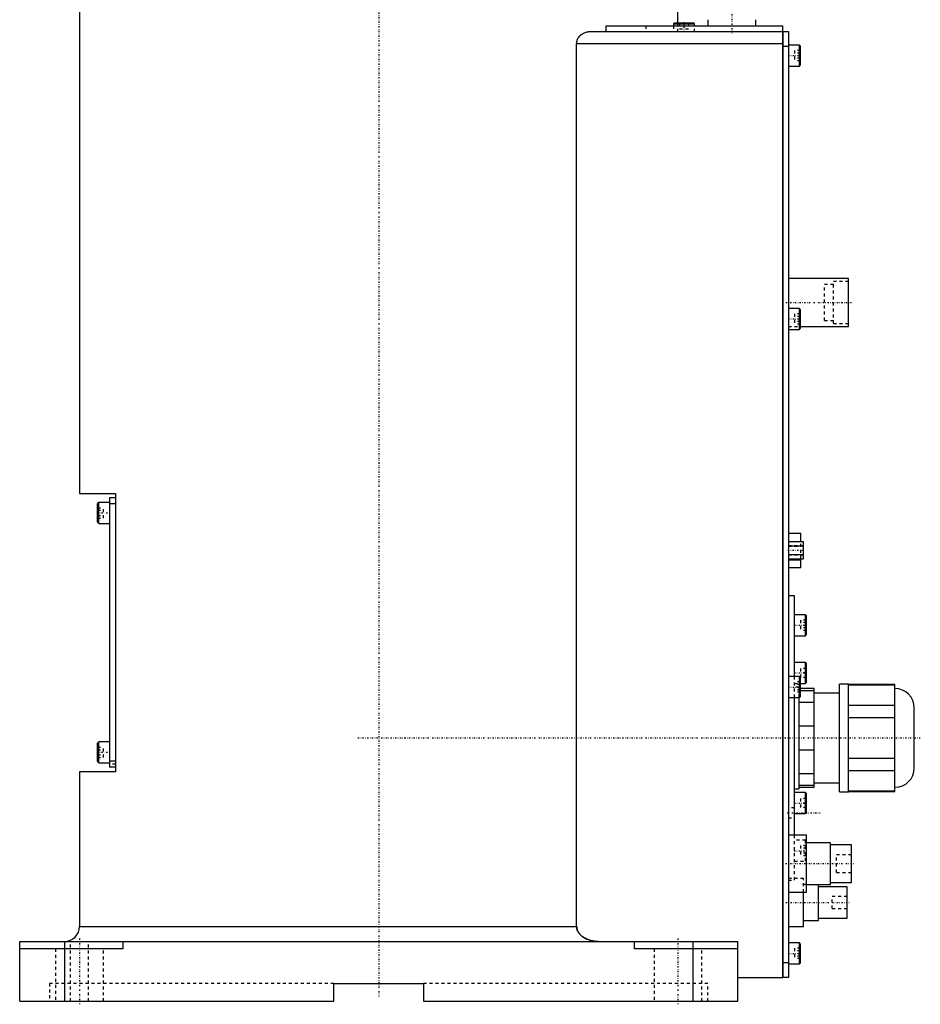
# Model space of a CAD drawing. Extents: x -706 to 181, y -1 to 1168.
# Tile 2 of 5: x -120 to 181, y -1 to 328. Entities that reach past the tile are written whole.
import ezdxf

# ---------------------------------------------------------------- set-up
doc = ezdxf.new("R2010")
doc.units = 0
doc.linetypes.add('CENTER', pattern=[1.5, 0.45, -0.5, 0.05, -0.5])
doc.linetypes.add('DASHED', pattern=[2, 1, -1])
for name, color, linetype in [('AM_0', 7, 'CONTINUOUS'), ('AM_3', 7, 'DASHED'), ('AM_7', 7, 'CENTER')]:
    doc.layers.add(name, color=color, linetype=linetype)

msp = doc.modelspace()

# ---------------------------------------------------------------- linework, layer by layer
at = {"layer": 'AM_0', "color": 7, "linetype": 'CONTINUOUS'}
for p, q in [((-100, 363), (-100, 169.7)), ((100, 327), (100, 363)), ((75.99, 326), (135, 326)), ((75.99, 324), (75.99, 326)), ((98.9, 327), (98.5, 326.6)), ((98.5, 326.6), (98.5, 326)), ((98.5, 326.6), (105.5, 326.6)), ((98.9, 327), (105.1, 327)), ((105.5, 326.6), (105.1, 327)), ((105.5, 326), (105.5, 326.6)), ((110, 328), (110, 326)), ((126, 326), (126, 328)), ((135, 8), (135, 326)), ((70.42, 324), (135, 324)), ((135, 323.95), (135.05, 323.95)), ((135.05, 324), (137, 324)), ((135.05, 324), (135.05, 8)), ((137, 324), (137, 8)), ((66.14, 25), (66.14, 320)), ((66.14, 320), (135, 320)), ((140.6, 319.5), (137, 319.5)), ((141, 319.1), (140.6, 319.5)), ((140.6, 312.5), (140.6, 319.5)), ((135, 318.95), (135.05, 318.95)), ((137, 319), (135.05, 319)), ((141, 312.9), (141, 319.1)), ((140.6, 312.5), (141, 312.9)), ((137, 312.5), (140.6, 312.5)), ((157, 241.5), (137, 241.5)), ((157, 225.5), (157, 241.5)), ((140.6, 231.5), (137, 231.5)), ((141, 231.1), (140.6, 231.5)), ((140.6, 224.5), (140.6, 231.5)), ((141, 224.9), (141, 231.1)), ((137, 224.5), (140.6, 224.5)), ((140.6, 224.5), (141, 224.9)), ((141, 225.5), (157, 225.5)), ((-100, 169.7), (-88, 169.7)), ((-88, 168.2), (-90, 168.2)), ((-90, 168.2), (-90, 78.2)), ((-88, 169.7), (-88, 76.7)), ((-93.6, 166.7), (-94, 166.3)), ((-94, 160.1), (-94, 166.3)), ((-90, 166.7), (-93.6, 166.7)), ((-93.6, 159.7), (-93.6, 166.7)), ((-88, 166.2), (-90, 166.2)), ((-94, 160.1), (-93.6, 159.7)), ((-93.6, 159.7), (-90, 159.7)), ((137, 156.4), (141.1, 156.4)), ((141.1, 153.59), (141.1, 156.4)), ((137, 153.59), (142, 153.59)), ((137, 152.14), (142, 152.14)), ((142, 147.81), (142, 153.59)), ((137, 149.26), (142, 149.26)), ((137, 147.81), (142, 147.81)), ((137, 147.53), (141.1, 147.53)), ((137, 145), (141.1, 145)), ((141.1, 145), (141.1, 147.81)), ((139, 135.5), (137, 135.5)), ((139, 108.5), (139, 135.5)), ((142.6, 129.17), (139, 129.17)), ((143, 128.77), (142.6, 129.17)), ((142.6, 122.17), (142.6, 129.17)), ((143, 122.57), (143, 128.77)), ((139, 122.17), (142.6, 122.17)), ((142.6, 122.17), (143, 122.57)), ((142.6, 113.25), (139, 113.25)), ((143, 112.85), (142.6, 113.25)), ((142.6, 106.25), (142.6, 113.25)), ((143, 106.65), (143, 112.85)), ((140.6, 108.5), (137, 108.5)), ((141, 108.1), (140.6, 108.5)), ((140.6, 101.5), (140.6, 108.5)), ((141, 101.9), (141, 108.1)), ((141, 106.25), (142.6, 106.25)), ((142.6, 106.25), (143, 106.65)), ((157, 106), (154, 106)), ((154, 70), (154, 106)), ((157, 70), (157, 106)), ((172.5, 105.88), (157, 105.88)), ((157, 105.73), (172.5, 105.73)), ((172.5, 70.12), (172.5, 105.88)), ((145.5, 104.5), (141, 104.5)), ((141, 103.87), (145.5, 103.87)), ((145.5, 71.5), (145.5, 104.5)), ((154, 103), (145.5, 103)), ((137, 101.5), (140.6, 101.5)), ((139, 55.5), (139, 101.5)), ((140.5, 71), (140.5, 101.52)), ((145.5, 99.84), (140.5, 99.84)), ((140.6, 101.5), (141, 101.9)), ((172.5, 98.85), (157, 98.85)), ((179, 78), (179, 98)), ((157, 94.88), (172.5, 94.88)), ((140.5, 92.03), (145.5, 92.03)), ((-93.6, 86.7), (-94, 86.3)), ((-94, 80.1), (-94, 86.3)), ((-90, 86.7), (-93.6, 86.7)), ((-93.6, 79.7), (-93.6, 86.7)), ((145.5, 83.97), (140.5, 83.97)), ((-94, 80.1), (-93.6, 79.7)), ((-93.6, 79.7), (-90, 79.7)), ((-88, 80.2), (-90, 80.2)), ((172.5, 81.12), (157, 81.12)), ((-100, 76.7), (-100, 25)), ((-88, 76.7), (-100, 76.7)), ((-88, 78.2), (-90, 78.2)), ((140.5, 76.16), (145.5, 76.16)), ((157, 77.15), (172.5, 77.15)), ((145.5, 73), (154, 73)), ((139, 71), (140.5, 71)), ((142.6, 69.75), (139, 69.75)), ((145.5, 72.13), (140.5, 72.13)), ((140.5, 71.5), (145.5, 71.5)), ((143, 69.35), (142.6, 69.75)), ((142.6, 62.75), (142.6, 69.75)), ((143, 63.15), (143, 69.35)), ((154, 70), (157, 70)), ((172.5, 70.27), (157, 70.27)), ((157, 70.12), (172.5, 70.12)), ((139, 62.75), (142.6, 62.75)), ((142.6, 62.75), (143, 63.15)), ((143, 55.5), (137, 55.5)), ((143, 36.5), (143, 55.5)), ((151, 53), (143, 53)), ((151, 39), (151, 53)), ((158, 52.25), (151, 52.25)), ((158, 39.75), (158, 52.25)), ((151, 39.75), (158, 39.75)), ((137, 36.5), (143, 36.5)), ((142, 25), (142, 36.5)), ((143, 39), (151, 39)), ((147, 27), (147, 39)), ((156.5, 38.25), (147, 38.25)), ((156.5, 27.75), (156.5, 38.25)), ((142, 27), (147, 27)), ((147, 27.75), (156.5, 27.75)), ((-100, 25), (66.14, 25)), ((137, 25), (142, 25)), ((-120, 0), (-120, 20)), ((-120, 20), (120, 20)), ((-105, 20), (-105, 0)), ((-85.5, 20), (-85.5, 17.5)), ((85.5, 17.5), (85.5, 20)), ((105, 20), (105, 0)), ((120, 0), (120, 20)), ((-85.5, 17.5), (-120, 17.5)), ((120, 17.5), (85.5, 17.5)), ((140.6, 19.5), (137, 19.5)), ((141, 19.1), (140.6, 19.5)), ((140.6, 12.5), (140.6, 19.5)), ((141, 12.9), (141, 19.1)), ((135, 13.05), (135.05, 13.05)), ((135.05, 13), (137, 13)), ((137, 12.5), (140.6, 12.5)), ((140.6, 12.5), (141, 12.9)), ((120, 8), (135, 8)), ((135, 8.05), (135.05, 8.05)), ((137, 8), (135.05, 8)), ((-15, 0), (-15, 6)), ((-15, 6), (15, 6)), ((15, 6), (15, 0)), ((-120, 0), (-15, 0)), ((15, 0), (120, 0))]:
    msp.add_line(p, q, dxfattribs=at)
for points in [[(66.14, 320, 0), (66.14, 320.03, 0), (66.15, 320.1, 0), (66.15, 320.17, 0), (66.15, 320.21, 0), (66.15, 320.24, 0), (66.16, 320.31, 0), (66.16, 320.38, 0), (66.17, 320.45, 0), (66.18, 320.52, 0), (66.19, 320.59, 0), (66.2, 320.62, 0), (66.21, 320.66, 0), (66.22, 320.73, 0), (66.23, 320.79, 0), (66.25, 320.86, 0), (66.27, 320.93, 0), (66.29, 321, 0), (66.3, 321.03, 0), (66.31, 321.06, 0), (66.33, 321.13, 0), (66.35, 321.19, 0), (66.36, 321.23, 0), (66.37, 321.26, 0), (66.4, 321.32, 0), (66.42, 321.39, 0), (66.44, 321.42, 0), (66.45, 321.45, 0), (66.48, 321.51, 0), (66.51, 321.57, 0), (66.54, 321.63, 0), (66.57, 321.69, 0), (66.6, 321.75, 0), (66.62, 321.78, 0), (66.63, 321.81, 0), (66.67, 321.87, 0), (66.7, 321.93, 0), (66.74, 321.98, 0), (66.77, 322.04, 0), (66.81, 322.09, 0), (66.83, 322.12, 0), (66.84, 322.14, 0), (66.88, 322.2, 0), (66.92, 322.25, 0), (66.96, 322.3, 0), (67, 322.35, 0), (67.04, 322.4, 0), (67.06, 322.42, 0), (67.08, 322.44, 0), (67.12, 322.49, 0), (67.16, 322.53, 0), (67.2, 322.58, 0), (67.24, 322.62, 0), (67.28, 322.66, 0), (67.3, 322.68, 0), (67.32, 322.7, 0), (67.36, 322.75, 0), (67.4, 322.79, 0), (67.45, 322.83, 0), (67.49, 322.86, 0), (67.53, 322.9, 0), (67.55, 322.92, 0), (67.58, 322.94, 0), (67.62, 322.98, 0), (67.67, 323.01, 0), (67.69, 323.03, 0), (67.83, 323.14, 0), (68.12, 323.33, 0), (68.41, 323.5, 0), (68.72, 323.64, 0), (69.03, 323.76, 0), (69.34, 323.86, 0), (69.5, 323.9, 0), (69.66, 323.93, 0), (69.97, 323.98, 0), (70.27, 324, 0), (70.42, 324, 0)], [(73.48, 20, 0), (73.23, 20, 0), (72.69, 20.03, 0), (72.14, 20.09, 0), (71.86, 20.13, 0), (71.59, 20.18, 0), (71.05, 20.3, 0), (70.53, 20.44, 0), (70.04, 20.6, 0), (69.53, 20.81, 0), (69.24, 20.95, 0), (69.16, 20.99, 0), (69.07, 21.03, 0), (69.03, 21.05, 0), (68.99, 21.07, 0), (68.91, 21.12, 0), (68.83, 21.16, 0), (68.79, 21.19, 0), (68.75, 21.21, 0), (68.67, 21.26, 0), (68.59, 21.3, 0), (68.55, 21.33, 0), (68.51, 21.35, 0), (68.44, 21.4, 0), (68.36, 21.45, 0), (68.29, 21.5, 0), (68.21, 21.55, 0), (68.14, 21.6, 0), (68.11, 21.63, 0), (68.07, 21.65, 0), (68, 21.71, 0), (67.93, 21.76, 0), (67.87, 21.81, 0), (67.8, 21.87, 0), (67.73, 21.92, 0), (67.7, 21.95, 0), (67.66, 21.98, 0), (67.6, 22.04, 0), (67.53, 22.11, 0), (67.46, 22.17, 0), (67.4, 22.23, 0), (67.33, 22.3, 0), (67.3, 22.33, 0), (67.27, 22.37, 0), (67.21, 22.44, 0), (67.15, 22.51, 0), (67.09, 22.58, 0), (67.03, 22.65, 0), (66.97, 22.72, 0), (66.94, 22.76, 0), (66.92, 22.79, 0), (66.86, 22.87, 0), (66.81, 22.94, 0), (66.76, 23.02, 0), (66.71, 23.09, 0), (66.67, 23.17, 0), (66.65, 23.21, 0), (66.62, 23.24, 0), (66.58, 23.32, 0), (66.54, 23.4, 0), (66.52, 23.43, 0), (66.5, 23.47, 0), (66.47, 23.55, 0), (66.43, 23.63, 0), (66.41, 23.68, 0), (66.4, 23.72, 0), (66.36, 23.8, 0), (66.33, 23.89, 0), (66.3, 23.98, 0), (66.28, 24.06, 0), (66.25, 24.15, 0), (66.24, 24.2, 0), (66.23, 24.24, 0), (66.21, 24.33, 0), (66.19, 24.42, 0), (66.18, 24.51, 0), (66.17, 24.6, 0), (66.16, 24.69, 0), (66.15, 24.74, 0), (66.15, 24.78, 0), (66.15, 24.87, 0), (66.14, 24.96, 0), (66.14, 25, 0)]]:
    msp.add_polyline3d(points, dxfattribs=at)
for centre, radius, start, end in [((172.5, 98), 6.5, 0, 90), ((172.5, 78), 6.5, 270, 0), ((-105, 25), 5, 270, 0)]:
    msp.add_arc(centre, radius, start, end, dxfattribs=at)
at = {"layer": 'AM_3', "color": 6, "linetype": 'DASHED'}
for p, q in [((89.3, 326), (89.3, 324)), ((98.5, 326), (98.5, 324)), ((100, 324), (100, 327)), ((100.5, 327), (100.5, 325)), ((102, 327), (102, 325)), ((103.5, 327), (103.5, 325)), ((105.5, 324), (105.5, 326)), ((100.5, 325), (103.5, 325)), ((141, 317.73), (139, 317.73)), ((139, 317.73), (139, 314.27)), ((141, 316.87), (139, 316.87)), ((141, 315.13), (139, 315.13)), ((141, 314.27), (139, 314.27)), ((157, 240.5), (152, 240.5)), ((152, 226.5), (152, 240.5)), ((152, 239.5), (149, 239.5)), ((149, 227.5), (149, 239.5)), ((141, 229.73), (139, 229.73)), ((139, 229.73), (139, 226.27)), ((141, 228.87), (139, 228.87)), ((141, 227.13), (139, 227.13)), ((149, 227.5), (152, 227.5)), ((137, 225.5), (141, 225.5)), ((141, 226.27), (139, 226.27)), ((152, 226.5), (157, 226.5)), ((-94, 164.93), (-92, 164.93)), ((-92, 161.47), (-92, 164.93)), ((-94, 164.07), (-92, 164.07)), ((-94, 162.33), (-92, 162.33)), ((-94, 161.47), (-92, 161.47)), ((142, 152.25), (137, 152.25)), ((137, 152.13), (141.1, 152.13)), ((141.1, 147.81), (141.1, 153.59)), ((137, 149.15), (142, 149.15)), ((143, 127.4), (141, 127.4)), ((141, 127.4), (141, 123.94)), ((143, 126.54), (141, 126.54)), ((143, 124.81), (141, 124.81)), ((143, 123.94), (141, 123.94)), ((141, 111.25), (141, 108.25)), ((143, 111.25), (141, 111.25)), ((143, 109.75), (141, 109.75)), ((139, 101.5), (139, 108.5)), ((141, 106.73), (139, 106.73)), ((139, 106.25), (141, 106.25)), ((141, 105.87), (139, 105.87)), ((143, 108.25), (141, 108.25)), ((140.5, 105), (139, 105)), ((141, 104.13), (139, 104.13)), ((141, 103.27), (139, 103.27)), ((140.5, 101.52), (140.5, 105)), ((141, 104.5), (140.5, 104.5)), ((140.5, 103.87), (141, 103.87)), ((-94, 84.93), (-92, 84.93)), ((-94, 84.07), (-92, 84.07)), ((-94, 82.33), (-92, 82.33)), ((-92, 81.47), (-92, 84.93)), ((-94, 81.47), (-92, 81.47)), ((-88, 79.2), (-90, 79.2)), ((141, 67.75), (141, 64.75)), ((143, 67.75), (141, 67.75)), ((143, 66.25), (141, 66.25)), ((139, 64.65), (137, 64.65)), ((143, 64.75), (141, 64.75)), ((137, 61.35), (139, 61.35)), ((139, 40.5), (139, 55.5)), ((142.6, 53.83), (139, 53.83)), ((143, 53.43), (142.6, 53.83)), ((142.6, 46.83), (142.6, 53.83)), ((143, 52.06), (141, 52.06)), ((141, 52.06), (141, 48.6)), ((143, 51.19), (141, 51.19)), ((143, 49.46), (141, 49.46)), ((139, 46.83), (142.6, 46.83)), ((143, 48.6), (141, 48.6)), ((142.6, 46.83), (143, 47.23)), ((158, 49), (153, 49)), ((153, 43), (153, 49)), ((153, 43), (158, 43)), ((142, 41), (137, 41)), ((137, 40.5), (139, 40.5)), ((142, 36.5), (142, 41)), ((143, 39), (142, 39)), ((156.5, 35), (151.5, 35)), ((151.5, 31), (151.5, 35)), ((151.5, 31), (156.5, 31)), ((-103, 0), (-103, 20)), ((-97, 0), (-97, 20)), ((-108, 17.5), (-108, 0)), ((-92, 0), (-92, 17.5)), ((92, 17.5), (92, 0)), ((108, 0), (108, 17.5)), ((141, 17.73), (139, 17.73)), ((139, 17.73), (139, 14.27)), ((141, 16.87), (139, 16.87)), ((141, 15.13), (139, 15.13)), ((141, 14.27), (139, 14.27)), ((-110, 6), (-110, 0)), ((-15, 6), (-110, 6)), ((110, 6), (15, 6)), ((110, 0), (110, 6))]:
    msp.add_line(p, q, dxfattribs=at)
msp.add_polyline3d([(66.14, 25, 0), (66.14, 24.96, 0), (66.15, 24.87, 0), (66.15, 24.78, 0), (66.15, 24.74, 0), (66.16, 24.69, 0), (66.17, 24.6, 0), (66.18, 24.51, 0), (66.19, 24.42, 0), (66.21, 24.33, 0), (66.23, 24.24, 0), (66.24, 24.2, 0), (66.25, 24.15, 0), (66.28, 24.06, 0), (66.3, 23.98, 0), (66.33, 23.89, 0), (66.36, 23.8, 0), (66.4, 23.72, 0), (66.41, 23.68, 0), (66.43, 23.63, 0), (66.47, 23.55, 0), (66.5, 23.47, 0), (66.52, 23.43, 0), (66.54, 23.4, 0), (66.58, 23.32, 0), (66.62, 23.24, 0), (66.65, 23.21, 0), (66.67, 23.17, 0), (66.71, 23.09, 0), (66.76, 23.02, 0), (66.81, 22.94, 0), (66.86, 22.87, 0), (66.92, 22.79, 0), (66.94, 22.76, 0), (66.97, 22.72, 0), (67.03, 22.65, 0), (67.09, 22.58, 0), (67.15, 22.51, 0), (67.21, 22.44, 0), (67.27, 22.37, 0), (67.3, 22.33, 0), (67.33, 22.3, 0), (67.4, 22.23, 0), (67.46, 22.17, 0), (67.53, 22.11, 0), (67.6, 22.04, 0), (67.66, 21.98, 0), (67.7, 21.95, 0), (67.73, 21.92, 0), (67.8, 21.87, 0), (67.87, 21.81, 0), (67.93, 21.76, 0), (68, 21.71, 0), (68.07, 21.65, 0), (68.11, 21.63, 0), (68.14, 21.6, 0), (68.21, 21.55, 0), (68.29, 21.5, 0), (68.36, 21.45, 0), (68.44, 21.4, 0), (68.51, 21.35, 0), (68.55, 21.33, 0), (68.59, 21.3, 0), (68.67, 21.26, 0), (68.75, 21.21, 0), (68.79, 21.19, 0), (68.83, 21.16, 0), (68.91, 21.12, 0), (68.99, 21.07, 0), (69.03, 21.05, 0), (69.07, 21.03, 0), (69.16, 20.99, 0), (69.24, 20.95, 0), (69.53, 20.81, 0), (70.04, 20.6, 0), (70.53, 20.44, 0), (71.05, 20.3, 0), (71.59, 20.18, 0), (71.86, 20.13, 0), (72.14, 20.09, 0), (72.69, 20.03, 0), (73.23, 20, 0), (73.48, 20, 0)], dxfattribs=at)
at = {"layer": 'AM_7', "color": 4, "linetype": 'CENTER'}
for p, q in [((0, 406.4), (0, 1.6)), ((118, 360.85), (118, 323.55)), ((102, 327.15), (102, 323.85)), ((136.8, 316), (141.2, 316)), ((136, 233.5), (158, 233.5)), ((136.8, 228), (141.2, 228)), ((-94.2, 163.2), (-89.8, 163.2)), ((136.75, 150.7), (142.25, 150.7)), ((138.8, 125.67), (143.2, 125.67)), ((138.8, 109.75), (143.2, 109.75)), ((136.8, 105), (141.2, 105)), ((-6.95, 88), (181, 88)), ((-94.2, 83.2), (-89.8, 83.2)), ((138.8, 66.25), (143.2, 66.25)), ((136.5, 63), (147.5, 63)), ((138.8, 50.33), (143.2, 50.33)), ((135.95, 46), (159.05, 46)), ((136.03, 33), (157.47, 33)), ((-100, 21), (-100, -1)), ((100, 21), (100, -1)), ((136.8, 16), (141.2, 16))]:
    msp.add_line(p, q, dxfattribs=at)

doc.saveas('drawing.dxf')
